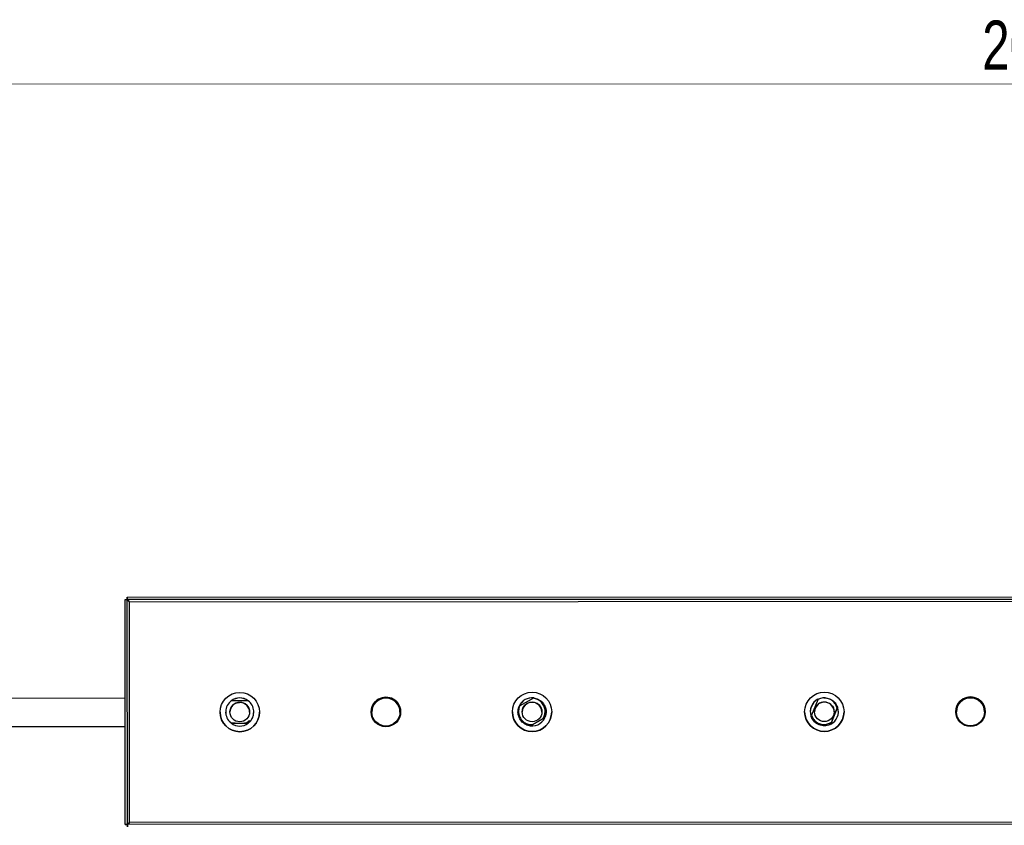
# Model space of a CAD drawing. Header units: millimetres. Extents: x 296 to 1084, y 372 to 670.
# Tile 6 of 9: x 615 to 685, y 613 to 670. Entities that reach past the tile are written whole.
import ezdxf

# ---------------------------------------------------------------- set-up
doc = ezdxf.new("R2010")
doc.units = ezdxf.units.MM
doc.styles.add('SLDTEXTSTYLE0', font='TXT', dxfattribs={"width": 0.75})
doc.dimstyles.new('SLDDIMSTYLE0', dxfattribs={"dimtxt": 3.5, "dimasz": 3.302, "dimexe": 0, "dimexo": 0.0625, "dimgap": 0.875, "dimtad": 1, "dimdec": 0, "dimlfac": 5, "dimrnd": 1e-09, "dimzin": 12, "dimdsep": 46, "dimtxsty": 'SLDTEXTSTYLE0', "dimsah": 1, "dimcen": 0.09, "dimadec": 0, "dimazin": 3, "dimtfac": 1, "dimtdec": 0, "dimtofl": 0, "dimtmove": 0, "dimatfit": 3, "dimfxl": 0, "dimfrac": 2, "dimtolj": 1, "dimtzin": 12, "dimarcsym": 0})

# ---------------------------------------------------------------- blocks, each defined once
blk = doc.blocks.new('_D_1')
at = {"color": 7, "linetype": 'Continuous', "lineweight": 0}
for p, q in [((479.781, 648.508), (479.782, 666.4)), ((889.781, 648.476), (889.782, 666.368)), ((479.782, 665.4), (889.782, 665.368))]:
    blk.add_line(p, q, dxfattribs=at)
at = {"color": 7, "linetype": 'Continuous', "lineweight": 18}
for points in [[(479.782, 665.4), (483.084, 664.892), (483.084, 665.908)], [(889.782, 665.368), (886.48, 665.876), (886.48, 664.86)]]:
    blk.add_solid(points, dxfattribs=at)
at = {"color": 7, "linetype": 'Continuous', "lineweight": 18, "insert": (683.896, 669.896), "char_height": 3.5, "attachment_point": 1, "rotation": 359.99545, "style": 'SLDTEXTSTYLE0'}
blk.add_mtext('2050', dxfattribs=at)

msp = doc.modelspace()

# ---------------------------------------------------------------- linework, layer by layer
at = {"color": 7, "linetype": 'Continuous', "lineweight": 25}
for p, q in [((622.905, 612.716), (622.898, 628.716)), ((622.898, 628.716), (623.058, 628.716)), ((622.898, 628.716), (622.898, 628.71)), ((622.905, 612.71), (622.898, 628.71)), ((623.058, 628.876), (743.058, 628.925)), ((623.058, 628.876), (623.058, 628.716)), ((623.058, 628.87), (623.058, 628.876)), ((623.058, 628.716), (623.058, 628.87)), ((623.058, 628.716), (743.058, 628.765)), ((743.058, 628.758), (623.058, 628.71)), ((623.065, 612.716), (623.058, 628.716)), ((623.205, 628.562), (742.911, 628.611)), ((623.212, 612.857), (623.205, 628.562)), ((622.901, 621.692), (494.32, 621.589)), ((631.661, 621.517), (630.461, 621.516)), ((651.955, 621.695), (650.983, 621.149)), ((651.985, 621.712), (651.955, 621.695)), ((672.194, 621.593), (671.748, 620.498)), ((673.117, 619.841), (673.609, 621.05)), ((673.183, 620.006), (673.573, 620.964)), ((673.583, 621.12), (673.609, 621.051)), ((673.604, 621.039), (673.609, 621.051)), ((673.609, 621.051), (673.609, 621.05)), ((629.661, 620.714), (629.661, 620.713)), ((631.673, 620.106), (631.737, 620.041)), ((632.061, 620.716), (632.061, 620.716)), ((632.061, 620.714), (632.061, 620.714)), ((632.461, 620.713), (632.461, 620.714)), ((650.461, 620.723), (650.461, 620.721)), ((650.861, 620.723), (650.861, 620.723)), ((651.732, 619.731), (652.776, 620.318)), ((651.871, 619.813), (652.63, 620.239)), ((652.768, 620.315), (652.776, 620.32)), ((652.824, 620.453), (652.776, 620.32)), ((652.776, 620.32), (652.776, 620.319)), ((652.824, 620.453), (652.819, 620.455)), ((652.824, 620.453), (652.824, 620.453)), ((652.861, 620.723), (652.861, 620.723)), ((653.261, 620.721), (653.261, 620.723)), ((671.261, 620.731), (671.261, 620.73)), ((671.719, 620.425), (671.714, 620.412)), ((671.714, 620.412), (671.714, 620.411)), ((674.061, 620.73), (674.061, 620.731)), ((494.321, 619.589), (622.902, 619.692)), ((630.462, 619.914), (630.462, 619.914)), ((630.508, 619.914), (630.462, 619.914)), ((630.463, 619.913), (631.66, 619.913)), ((630.467, 619.916), (631.551, 619.917)), ((630.467, 619.916), (630.54, 619.916)), ((631.717, 620.062), (631.551, 619.917)), ((631.749, 620.027), (631.615, 619.915)), ((631.662, 619.915), (631.615, 619.915)), ((631.769, 620.008), (631.662, 619.915)), ((631.662, 619.915), (631.662, 619.914)), ((631.769, 620.01), (631.717, 620.062)), ((631.769, 620.009), (631.737, 620.041)), ((631.737, 620.039), (631.749, 620.027)), ((631.749, 620.027), (631.769, 620.008)), ((631.769, 620.009), (631.769, 620.01)), ((631.769, 620.008), (631.769, 620.008)), ((651.73, 619.732), (651.738, 619.736)), ((651.73, 619.731), (651.73, 619.732)), ((651.904, 619.831), (651.871, 619.813)), ((673.116, 619.841), (673.121, 619.854)), ((673.116, 619.84), (673.116, 619.841)), ((673.135, 619.977), (673.183, 620.006)), ((622.905, 612.716), (623.065, 612.716)), ((622.905, 612.71), (622.905, 612.716)), ((623.065, 612.71), (622.905, 612.71)), ((743.065, 612.765), (623.065, 612.716)), ((623.065, 612.556), (623.065, 612.716)), ((623.065, 612.716), (623.065, 612.71)), ((623.065, 612.716), (623.065, 612.71)), ((623.065, 612.71), (623.065, 612.55)), ((742.917, 612.905), (623.212, 612.857))]:
    msp.add_line(p, q, dxfattribs=at)
at = {"color": 8, "linetype": 'Continuous', "lineweight": 25, "flags": 128}
msp.add_lwpolyline([(672.013, 620.984), (671.962, 620.759), (671.961, 620.72)], dxfattribs=at)
at = {"color": 7, "linetype": 'Continuous', "lineweight": 25, "flags": 128}
msp.add_lwpolyline([(673.661, 620.73), (673.65, 620.877), (673.609, 621.05)], dxfattribs=at)
at = {"color": 7, "linetype": 'Continuous', "lineweight": 25}
for centre, radius in [((631.061, 620.714), 1.4), ((641.461, 620.717), 1.05), ((641.461, 620.717), 1), ((651.861, 620.723), 1.4), ((672.661, 620.731), 1.4), ((683.061, 620.734), 1.05), ((683.061, 620.734), 1), ((631.061, 620.716), 0.7), ((651.861, 620.725), 0.7), ((672.661, 620.733), 0.7)]:
    msp.add_circle(centre, radius, dxfattribs=at)
for centre, radius, start, end in [((631.061, 620.716), 1, 126.89306, 229.58187), ((631.061, 620.713), 1, 53.15331, 126.89307), ((631.061, 620.714), 1, 53.36027, 126.68611), ((631.061, 620.716), 1, 315.02317, 53.15332), ((641.461, 620.717), 1.05, 0.00002, 180.02317), ((641.461, 620.715), 1, 0.00002, 179.99998), ((651.861, 620.723), 1, 82.42404, 156.52971), ((651.861, 620.722), 1, 82.46075, 156.20052), ((672.661, 620.73), 1, 117.05455, 180), ((672.661, 620.731), 1, 117.09218, 197.6309), ((683.061, 620.734), 1.05, 0.00002, 180.02317), ((683.061, 620.732), 1, 0.00002, 179.99998), ((672.661, 620.731), 1, 297.62843, 17.37601), ((631.061, 620.713), 1.4, 180.02322, 359.99997), ((651.861, 620.721), 1.4, 180.02322, 359.99997), ((651.861, 620.723), 1, 252.67591, 335.25831), ((672.661, 620.73), 1.4, 180.02322, 359.99997), ((631.061, 620.714), 1, 233.25667, 306.89307)]:
    msp.add_arc(centre, radius, start, end, dxfattribs=at)
at = {"color": 8, "linetype": 'Continuous', "lineweight": 25}
for centre, start, end in [((631.061, 620.703), 90.02317, 179.99999), ((631.061, 620.703), 0.00002, 90.02321), ((651.861, 620.711), 119.33062, 180), ((651.861, 620.711), 0.00003, 119.33065), ((672.661, 620.72), 0.00003, 157.84717)]:
    msp.add_arc(centre, 0.7, start, end, dxfattribs=at)
at = {"color": 7, "linetype": 'Continuous', "lineweight": 25}
for points, knots in [([(623.205, 628.562), (623.184, 628.576), (623.143, 628.602), (623.094, 628.64), (623.063, 628.676), (623.06, 628.699), (623.058, 628.71)], [0, 0, 0, 0, 0.274281, 0.52925, 0.784165, 1, 1, 1, 1]), ([(623.058, 628.71), (623.072, 628.707), (623.098, 628.702), (623.136, 628.664), (623.172, 628.615), (623.195, 628.579), (623.205, 628.562)], [0, 0, 0, 0, 0.274281, 0.52925, 0.784165, 1, 1, 1, 1]), ([(652.63, 620.239), (652.663, 620.295), (652.748, 620.439), (652.804, 620.71), (652.77, 621.021), (652.63, 621.309), (652.404, 621.537), (652.162, 621.658), (652.006, 621.686), (651.955, 621.695)], [0, 0, 0, 0, 0.1021259, 0.2608855, 0.4230934, 0.5863451, 0.751341, 0.9190617, 1, 1, 1, 1]), ([(651.985, 621.712), (652.033, 621.703), (652.21, 621.673), (652.492, 621.526), (652.751, 621.225), (652.874, 620.847), (652.853, 620.529), (652.787, 620.363), (652.768, 620.317)], [0, 0, 0, 0, 0.080163, 0.290081, 0.5, 0.709919, 0.919837, 1, 1, 1, 1]), ([(651.993, 621.715), (652.039, 621.706), (652.214, 621.675), (652.496, 621.529), (652.754, 621.227), (652.887, 620.843), (652.845, 620.583), (652.824, 620.453)], [0, 0, 0, 0, 0.083274, 0.312455, 0.541637, 0.770818, 1, 1, 1, 1]), ([(672.637, 621.724), (672.53, 621.709), (672.374, 621.688), (672.237, 621.615), (672.194, 621.593)], [0, 0, 0, 0, 0.689858, 1, 1, 1, 1]), ([(672.637, 621.724), (672.773, 621.711), (673.04, 621.686), (673.375, 621.455), (673.542, 621.214), (673.594, 621.066), (673.604, 621.04)], [0, 0, 0, 0, 0.3208194, 0.6274651, 0.9341107, 1, 1, 1, 1]), ([(673.573, 620.964), (673.572, 620.968), (673.549, 621.073), (673.466, 621.276), (673.254, 621.518), (672.967, 621.687), (672.748, 621.712), (672.637, 621.724)], [0, 0, 0, 0, 0.008531, 0.249567, 0.495001, 0.743783, 1, 1, 1, 1]), ([(630.361, 620.703), (630.368, 620.773), (630.379, 620.903), (630.456, 621.07), (630.527, 621.153), (630.56, 621.191)], [0, 0, 0, 0, 0.390343, 0.720609, 1, 1, 1, 1]), ([(630.56, 621.191), (630.561, 621.192), (630.591, 621.23), (630.664, 621.282), (630.768, 621.342), (630.864, 621.376), (630.938, 621.393), (630.986, 621.399), (631.01, 621.401), (631.024, 621.402), (631.035, 621.402), (631.04, 621.402), (631.039, 621.402), (631.038, 621.402)], [0, 0, 0, 0, 0.007916, 0.200165, 0.367925, 0.509589, 0.62101, 0.685904, 0.725757, 0.762849, 0.817274, 0.924602, 1, 1, 1, 1]), ([(651.73, 619.732), (651.684, 619.74), (651.509, 619.771), (651.227, 619.918), (650.967, 620.221), (650.843, 620.601), (650.865, 620.917), (650.929, 621.083), (650.946, 621.127)], [0, 0, 0, 0, 0.076872, 0.288436, 0.5, 0.711564, 0.923128, 1, 1, 1, 1]), ([(651.738, 619.738), (651.689, 619.746), (651.513, 619.776), (651.231, 619.923), (650.971, 620.225), (650.849, 620.603), (650.87, 620.92), (650.936, 621.087), (650.954, 621.133)], [0, 0, 0, 0, 0.080163, 0.290081, 0.5, 0.709919, 0.919837, 1, 1, 1, 1]), ([(650.983, 621.149), (650.981, 621.146), (650.936, 621.042), (650.882, 620.822), (650.917, 620.492), (651.058, 620.195), (651.288, 619.967), (651.572, 619.827), (651.774, 619.818), (651.871, 619.813)], [0, 0, 0, 0, 0.005024, 0.177753, 0.348319, 0.516679, 0.684261, 0.848282, 1, 1, 1, 1]), ([(651.161, 620.711), (651.167, 620.781), (651.177, 620.895), (651.235, 621.033), (651.279, 621.097), (651.298, 621.125)], [0, 0, 0, 0, 0.475185, 0.768302, 1, 1, 1, 1]), ([(651.298, 621.125), (651.301, 621.13), (651.322, 621.162), (651.367, 621.209), (651.422, 621.257), (651.46, 621.285), (651.478, 621.297), (651.489, 621.304), (651.498, 621.309), (651.502, 621.312), (651.501, 621.311), (651.5, 621.311)], [0, 0, 0, 0, 0.037395, 0.256528, 0.427469, 0.522957, 0.581779, 0.636929, 0.718296, 0.879775, 1, 1, 1, 1]), ([(671.961, 620.72), (671.966, 620.782), (671.971, 620.856), (671.994, 620.931), (671.999, 620.947), (672.001, 620.951), (672.001, 620.951)], [0, 0, 0, 0, 0.755324, 0.906094, 0.996546, 1, 1, 1, 1]), ([(672.001, 620.951), (672.002, 620.954), (672.004, 620.96), (672.006, 620.967), (672.009, 620.973), (672.009, 620.973), (672.009, 620.973)], [0, 0, 0, 0, 0.096802, 0.229901, 0.469967, 1, 1, 1, 1]), ([(673.541, 620.885), (673.549, 620.905), (673.563, 620.94), (673.584, 620.992), (673.597, 621.024), (673.604, 621.04)], [0, 0, 0, 0, 0.366519, 0.683157, 1, 1, 1, 1]), ([(673.604, 621.04), (673.596, 621.021), (673.582, 620.986), (673.561, 620.934), (673.547, 620.902), (673.541, 620.885)], [0, 0, 0, 0, 0.383304, 0.69153, 1, 1, 1, 1]), ([(673.541, 620.885), (673.549, 620.904), (673.563, 620.94), (673.584, 620.992), (673.597, 621.024), (673.604, 621.04)], [0, 0, 0, 0, 0.366519, 0.683157, 1, 1, 1, 1]), ([(673.604, 621.04), (673.596, 621.02), (673.582, 620.986), (673.561, 620.934), (673.547, 620.901), (673.541, 620.885)], [0, 0, 0, 0, 0.383304, 0.69153, 1, 1, 1, 1]), ([(673.604, 621.04), (673.596, 621.021), (673.582, 620.986), (673.561, 620.934), (673.547, 620.902), (673.541, 620.885)], [0, 0, 0, 0, 0.383304, 0.69153, 1, 1, 1, 1]), ([(673.541, 620.885), (673.549, 620.904), (673.563, 620.94), (673.584, 620.991), (673.597, 621.023), (673.604, 621.039)], [0, 0, 0, 0, 0.366519, 0.683157, 1, 1, 1, 1]), ([(673.604, 621.039), (673.596, 621.02), (673.582, 620.985), (673.561, 620.934), (673.547, 620.901), (673.541, 620.885)], [0, 0, 0, 0, 0.383304, 0.69153, 1, 1, 1, 1]), ([(673.541, 620.885), (673.549, 620.904), (673.563, 620.94), (673.584, 620.991), (673.597, 621.023), (673.604, 621.039)], [0, 0, 0, 0, 0.3665187, 0.6831566, 1, 1, 1, 1]), ([(673.604, 621.039), (673.596, 621.02), (673.582, 620.985), (673.561, 620.933), (673.547, 620.901), (673.541, 620.885)], [0, 0, 0, 0, 0.383304, 0.69153, 1, 1, 1, 1]), ([(673.541, 620.885), (673.549, 620.904), (673.563, 620.939), (673.584, 620.991), (673.597, 621.023), (673.604, 621.039)], [0, 0, 0, 0, 0.3665187, 0.6831566, 1, 1, 1, 1]), ([(673.604, 621.039), (673.596, 621.02), (673.582, 620.985), (673.561, 620.933), (673.547, 620.901), (673.541, 620.884)], [0, 0, 0, 0, 0.383304, 0.69153, 1, 1, 1, 1]), ([(673.541, 620.884), (673.549, 620.903), (673.563, 620.939), (673.584, 620.991), (673.597, 621.023), (673.604, 621.039)], [0, 0, 0, 0, 0.366519, 0.683157, 1, 1, 1, 1]), ([(673.573, 620.964), (673.578, 620.977), (673.588, 621.003), (673.599, 621.028), (673.604, 621.04)], [0, 0, 0, 0, 0.499908, 1, 1, 1, 1]), ([(630.089, 620.574), (630.071, 620.621), (630.052, 620.668), (630.061, 620.714), (630.061, 620.715)], [0, 0, 0, 0, 0.997227, 1, 1, 1, 1]), ([(631.769, 620.009), (631.853, 620.113), (632.02, 620.319), (632.048, 620.584), (632.061, 620.716)], [0, 0, 0, 0, 0.5002545, 1, 1, 1, 1]), ([(652.768, 620.317), (652.75, 620.306), (652.714, 620.286), (652.659, 620.255), (652.621, 620.234), (652.602, 620.223)], [0, 0, 0, 0, 0.339196, 0.669365, 1, 1, 1, 1]), ([(652.602, 620.223), (652.622, 620.234), (652.66, 620.256), (652.715, 620.287), (652.751, 620.307), (652.768, 620.317)], [0, 0, 0, 0, 0.345228, 0.672382, 1, 1, 1, 1]), ([(652.768, 620.317), (652.75, 620.306), (652.714, 620.286), (652.659, 620.255), (652.621, 620.234), (652.602, 620.223)], [0, 0, 0, 0, 0.339196, 0.669365, 1, 1, 1, 1]), ([(652.602, 620.223), (652.622, 620.234), (652.66, 620.255), (652.715, 620.286), (652.751, 620.306), (652.768, 620.316)], [0, 0, 0, 0, 0.345228, 0.672382, 1, 1, 1, 1]), ([(652.768, 620.316), (652.75, 620.306), (652.714, 620.286), (652.659, 620.254), (652.621, 620.233), (652.602, 620.223)], [0, 0, 0, 0, 0.339196, 0.669365, 1, 1, 1, 1]), ([(652.602, 620.223), (652.622, 620.234), (652.66, 620.255), (652.715, 620.286), (652.751, 620.306), (652.768, 620.316)], [0, 0, 0, 0, 0.345228, 0.672382, 1, 1, 1, 1]), ([(652.768, 620.316), (652.75, 620.306), (652.714, 620.285), (652.659, 620.254), (652.621, 620.233), (652.602, 620.223)], [0, 0, 0, 0, 0.339196, 0.669365, 1, 1, 1, 1]), ([(652.602, 620.223), (652.622, 620.234), (652.66, 620.255), (652.715, 620.286), (652.751, 620.306), (652.768, 620.316)], [0, 0, 0, 0, 0.345228, 0.672382, 1, 1, 1, 1]), ([(652.768, 620.316), (652.75, 620.306), (652.714, 620.285), (652.659, 620.254), (652.621, 620.233), (652.602, 620.222)], [0, 0, 0, 0, 0.339196, 0.669365, 1, 1, 1, 1]), ([(652.602, 620.222), (652.622, 620.233), (652.66, 620.255), (652.715, 620.286), (652.751, 620.306), (652.768, 620.316)], [0, 0, 0, 0, 0.345228, 0.672382, 1, 1, 1, 1]), ([(652.768, 620.316), (652.75, 620.305), (652.714, 620.285), (652.659, 620.254), (652.621, 620.233), (652.602, 620.222)], [0, 0, 0, 0, 0.339196, 0.669365, 1, 1, 1, 1]), ([(652.602, 620.222), (652.622, 620.233), (652.66, 620.255), (652.715, 620.286), (652.751, 620.305), (652.768, 620.315)], [0, 0, 0, 0, 0.345228, 0.672382, 1, 1, 1, 1]), ([(652.63, 620.239), (652.649, 620.25), (652.682, 620.268), (652.728, 620.294), (652.755, 620.309), (652.768, 620.317)], [0, 0, 0, 0, 0.411217, 0.7055, 1, 1, 1, 1]), ([(673.116, 619.841), (673.094, 619.831), (672.955, 619.763), (672.667, 619.706), (672.274, 619.781), (671.941, 620.002), (671.775, 620.244), (671.722, 620.389), (671.714, 620.412)], [0, 0, 0, 0, 0.042993, 0.271497, 0.5, 0.728503, 0.957007, 1, 1, 1, 1]), ([(673.121, 619.855), (673.096, 619.843), (672.956, 619.774), (672.667, 619.717), (672.278, 619.791), (671.947, 620.01), (671.781, 620.252), (671.728, 620.4), (671.719, 620.426)], [0, 0, 0, 0, 0.048507, 0.274253, 0.5, 0.725747, 0.951494, 1, 1, 1, 1]), ([(671.748, 620.498), (671.771, 620.434), (671.83, 620.269), (672.01, 620.048), (672.28, 619.877), (672.587, 619.81), (672.888, 619.842), (673.057, 619.934), (673.135, 619.977)], [0, 0, 0, 0, 0.119091, 0.303918, 0.485364, 0.666911, 0.844661, 1, 1, 1, 1]), ([(630.467, 619.916), (630.45, 619.928), (630.432, 619.94), (630.414, 619.954), (630.413, 619.955)], [0, 0, 0, 0, 0.926872, 1, 1, 1, 1]), ([(630.54, 619.914), (630.536, 619.914), (630.528, 619.914), (630.518, 619.914), (630.512, 619.914), (630.508, 619.914)], [0, 0, 0, 0, 0.393328, 0.6966592, 1, 1, 1, 1]), ([(630.735, 619.916), (630.711, 619.916), (630.665, 619.916), (630.6, 619.916), (630.56, 619.915), (630.54, 619.915)], [0, 0, 0, 0, 0.351693, 0.675474, 1, 1, 1, 1]), ([(630.54, 619.916), (630.558, 619.916), (630.594, 619.916), (630.659, 619.916), (630.707, 619.916), (630.735, 619.916)], [0, 0, 0, 0, 0.283654, 0.567313, 1, 1, 1, 1]), ([(630.735, 619.916), (630.711, 619.916), (630.665, 619.916), (630.6, 619.916), (630.56, 619.916), (630.54, 619.916)], [0, 0, 0, 0, 0.351693, 0.675474, 1, 1, 1, 1]), ([(630.54, 619.916), (630.558, 619.916), (630.594, 619.916), (630.659, 619.916), (630.707, 619.916), (630.735, 619.916)], [0, 0, 0, 0, 0.283654, 0.567313, 1, 1, 1, 1]), ([(630.735, 619.916), (630.711, 619.916), (630.665, 619.916), (630.6, 619.916), (630.56, 619.916), (630.54, 619.916)], [0, 0, 0, 0, 0.351693, 0.675474, 1, 1, 1, 1]), ([(630.54, 619.916), (630.558, 619.916), (630.594, 619.916), (630.659, 619.916), (630.707, 619.916), (630.735, 619.916)], [0, 0, 0, 0, 0.283654, 0.567313, 1, 1, 1, 1]), ([(630.735, 619.915), (630.711, 619.915), (630.665, 619.915), (630.6, 619.914), (630.56, 619.914), (630.54, 619.914)], [0, 0, 0, 0, 0.351693, 0.675474, 1, 1, 1, 1]), ([(630.54, 619.915), (630.558, 619.915), (630.594, 619.915), (630.659, 619.915), (630.707, 619.915), (630.735, 619.915)], [0, 0, 0, 0, 0.283654, 0.567313, 1, 1, 1, 1]), ([(630.735, 619.915), (630.711, 619.915), (630.665, 619.915), (630.6, 619.915), (630.56, 619.915), (630.54, 619.915)], [0, 0, 0, 0, 0.351693, 0.675474, 1, 1, 1, 1]), ([(630.54, 619.915), (630.558, 619.915), (630.594, 619.915), (630.659, 619.915), (630.707, 619.915), (630.735, 619.915)], [0, 0, 0, 0, 0.283654, 0.567313, 1, 1, 1, 1]), ([(630.735, 619.915), (630.711, 619.915), (630.665, 619.915), (630.6, 619.915), (630.56, 619.915), (630.54, 619.915)], [0, 0, 0, 0, 0.351693, 0.675474, 1, 1, 1, 1]), ([(630.54, 619.915), (630.558, 619.915), (630.594, 619.915), (630.659, 619.915), (630.707, 619.915), (630.735, 619.915)], [0, 0, 0, 0, 0.283654, 0.567313, 1, 1, 1, 1]), ([(630.735, 619.915), (630.711, 619.915), (630.665, 619.915), (630.6, 619.915), (630.56, 619.915), (630.54, 619.915)], [0, 0, 0, 0, 0.351693, 0.675474, 1, 1, 1, 1]), ([(630.54, 619.915), (630.558, 619.915), (630.594, 619.915), (630.659, 619.915), (630.707, 619.915), (630.735, 619.915)], [0, 0, 0, 0, 0.283654, 0.567313, 1, 1, 1, 1]), ([(630.735, 619.915), (630.711, 619.915), (630.665, 619.915), (630.6, 619.915), (630.56, 619.915), (630.54, 619.915)], [0, 0, 0, 0, 0.351693, 0.675474, 1, 1, 1, 1]), ([(630.54, 619.915), (630.558, 619.915), (630.594, 619.915), (630.659, 619.915), (630.707, 619.915), (630.735, 619.915)], [0, 0, 0, 0, 0.283654, 0.567313, 1, 1, 1, 1]), ([(631.388, 619.916), (631.406, 619.916), (631.443, 619.916), (631.497, 619.916), (631.533, 619.917), (631.551, 619.917)], [0, 0, 0, 0, 0.335235, 0.667512, 1, 1, 1, 1]), ([(631.584, 619.916), (631.561, 619.916), (631.519, 619.916), (631.454, 619.916), (631.41, 619.916), (631.388, 619.916)], [0, 0, 0, 0, 0.3622058, 0.6804801, 1, 1, 1, 1]), ([(631.388, 619.916), (631.406, 619.916), (631.443, 619.916), (631.509, 619.916), (631.555, 619.916), (631.584, 619.916)], [0, 0, 0, 0, 0.278778, 0.55755, 1, 1, 1, 1]), ([(631.584, 619.916), (631.561, 619.916), (631.519, 619.916), (631.454, 619.916), (631.41, 619.916), (631.388, 619.916)], [0, 0, 0, 0, 0.362206, 0.68048, 1, 1, 1, 1]), ([(631.388, 619.916), (631.406, 619.916), (631.443, 619.916), (631.509, 619.916), (631.555, 619.916), (631.584, 619.916)], [0, 0, 0, 0, 0.278778, 0.55755, 1, 1, 1, 1]), ([(631.584, 619.916), (631.561, 619.916), (631.519, 619.916), (631.454, 619.916), (631.41, 619.916), (631.388, 619.916)], [0, 0, 0, 0, 0.362206, 0.68048, 1, 1, 1, 1]), ([(631.388, 619.916), (631.406, 619.916), (631.443, 619.916), (631.509, 619.916), (631.555, 619.916), (631.584, 619.916)], [0, 0, 0, 0, 0.278778, 0.55755, 1, 1, 1, 1]), ([(631.584, 619.916), (631.561, 619.916), (631.519, 619.916), (631.454, 619.916), (631.41, 619.916), (631.388, 619.916)], [0, 0, 0, 0, 0.362206, 0.68048, 1, 1, 1, 1]), ([(631.388, 619.916), (631.406, 619.916), (631.443, 619.916), (631.509, 619.916), (631.555, 619.916), (631.584, 619.916)], [0, 0, 0, 0, 0.278778, 0.55755, 1, 1, 1, 1]), ([(631.584, 619.915), (631.561, 619.915), (631.519, 619.916), (631.454, 619.916), (631.41, 619.916), (631.388, 619.916)], [0, 0, 0, 0, 0.362206, 0.68048, 1, 1, 1, 1]), ([(631.388, 619.915), (631.406, 619.915), (631.443, 619.915), (631.509, 619.915), (631.555, 619.915), (631.584, 619.915)], [0, 0, 0, 0, 0.278778, 0.55755, 1, 1, 1, 1]), ([(631.584, 619.915), (631.561, 619.915), (631.519, 619.915), (631.454, 619.915), (631.41, 619.915), (631.388, 619.915)], [0, 0, 0, 0, 0.362206, 0.68048, 1, 1, 1, 1]), ([(631.388, 619.915), (631.406, 619.915), (631.443, 619.915), (631.509, 619.915), (631.555, 619.915), (631.584, 619.915)], [0, 0, 0, 0, 0.278778, 0.55755, 1, 1, 1, 1]), ([(631.584, 619.915), (631.561, 619.915), (631.519, 619.915), (631.454, 619.915), (631.41, 619.915), (631.388, 619.915)], [0, 0, 0, 0, 0.362206, 0.68048, 1, 1, 1, 1]), ([(631.388, 619.915), (631.406, 619.915), (631.443, 619.915), (631.509, 619.915), (631.555, 619.915), (631.584, 619.915)], [0, 0, 0, 0, 0.278778, 0.55755, 1, 1, 1, 1]), ([(631.584, 619.915), (631.561, 619.915), (631.519, 619.915), (631.454, 619.915), (631.41, 619.915), (631.388, 619.915)], [0, 0, 0, 0, 0.3622058, 0.6804801, 1, 1, 1, 1]), ([(631.615, 619.915), (631.611, 619.915), (631.603, 619.915), (631.593, 619.915), (631.587, 619.915), (631.584, 619.915)], [0, 0, 0, 0, 0.404203, 0.702095, 1, 1, 1, 1]), ([(651.738, 619.737), (651.756, 619.748), (651.792, 619.768), (651.848, 619.799), (651.885, 619.82), (651.904, 619.831)], [0, 0, 0, 0, 0.337094, 0.66832, 1, 1, 1, 1]), ([(651.904, 619.831), (651.884, 619.82), (651.846, 619.798), (651.791, 619.767), (651.756, 619.747), (651.738, 619.737)], [0, 0, 0, 0, 0.347507, 0.673518, 1, 1, 1, 1]), ([(651.738, 619.737), (651.756, 619.748), (651.792, 619.768), (651.848, 619.799), (651.885, 619.82), (651.904, 619.831)], [0, 0, 0, 0, 0.337094, 0.66832, 1, 1, 1, 1]), ([(651.904, 619.831), (651.884, 619.82), (651.846, 619.798), (651.791, 619.767), (651.756, 619.748), (651.738, 619.738)], [0, 0, 0, 0, 0.347507, 0.673518, 1, 1, 1, 1]), ([(651.738, 619.738), (651.756, 619.748), (651.792, 619.768), (651.848, 619.799), (651.885, 619.821), (651.904, 619.831)], [0, 0, 0, 0, 0.337094, 0.66832, 1, 1, 1, 1]), ([(651.738, 619.736), (651.756, 619.747), (651.792, 619.767), (651.848, 619.798), (651.885, 619.819), (651.904, 619.83)], [0, 0, 0, 0, 0.337094, 0.66832, 1, 1, 1, 1]), ([(651.904, 619.83), (651.884, 619.819), (651.846, 619.797), (651.791, 619.766), (651.756, 619.747), (651.738, 619.737)], [0, 0, 0, 0, 0.347507, 0.673518, 1, 1, 1, 1]), ([(651.738, 619.737), (651.756, 619.747), (651.792, 619.767), (651.848, 619.798), (651.885, 619.819), (651.904, 619.83)], [0, 0, 0, 0, 0.337094, 0.66832, 1, 1, 1, 1]), ([(651.904, 619.83), (651.884, 619.819), (651.846, 619.798), (651.791, 619.767), (651.756, 619.747), (651.738, 619.737)], [0, 0, 0, 0, 0.347507, 0.673518, 1, 1, 1, 1]), ([(651.738, 619.737), (651.756, 619.747), (651.792, 619.767), (651.848, 619.799), (651.885, 619.82), (651.904, 619.83)], [0, 0, 0, 0, 0.337094, 0.66832, 1, 1, 1, 1]), ([(651.904, 619.83), (651.884, 619.819), (651.846, 619.798), (651.791, 619.767), (651.756, 619.747), (651.738, 619.737)], [0, 0, 0, 0, 0.347507, 0.673518, 1, 1, 1, 1]), ([(651.738, 619.737), (651.756, 619.747), (651.792, 619.768), (651.848, 619.799), (651.885, 619.82), (651.904, 619.83)], [0, 0, 0, 0, 0.337094, 0.66832, 1, 1, 1, 1]), ([(651.904, 619.83), (651.884, 619.819), (651.846, 619.798), (651.791, 619.767), (651.756, 619.747), (651.738, 619.737)], [0, 0, 0, 0, 0.347507, 0.673518, 1, 1, 1, 1]), ([(673.121, 619.855), (673.129, 619.873), (673.143, 619.908), (673.164, 619.959), (673.177, 619.993), (673.184, 620.01)], [0, 0, 0, 0, 0.3586302, 0.6792223, 1, 1, 1, 1]), ([(673.184, 620.01), (673.176, 619.989), (673.161, 619.952), (673.14, 619.901), (673.127, 619.87), (673.121, 619.855)], [0, 0, 0, 0, 0.393278, 0.696522, 1, 1, 1, 1]), ([(673.121, 619.854), (673.129, 619.872), (673.143, 619.907), (673.164, 619.958), (673.177, 619.992), (673.184, 620.009)], [0, 0, 0, 0, 0.3586302, 0.6792223, 1, 1, 1, 1]), ([(673.184, 620.009), (673.176, 619.988), (673.161, 619.951), (673.14, 619.9), (673.127, 619.869), (673.121, 619.854)], [0, 0, 0, 0, 0.393278, 0.696522, 1, 1, 1, 1]), ([(673.121, 619.854), (673.129, 619.872), (673.143, 619.907), (673.164, 619.958), (673.177, 619.992), (673.184, 620.009)], [0, 0, 0, 0, 0.35863, 0.679222, 1, 1, 1, 1]), ([(673.184, 620.009), (673.176, 619.988), (673.161, 619.951), (673.14, 619.9), (673.127, 619.87), (673.121, 619.854)], [0, 0, 0, 0, 0.393278, 0.696522, 1, 1, 1, 1]), ([(673.121, 619.854), (673.129, 619.873), (673.143, 619.907), (673.164, 619.959), (673.177, 619.992), (673.184, 620.009)], [0, 0, 0, 0, 0.35863, 0.679222, 1, 1, 1, 1]), ([(673.184, 620.009), (673.176, 619.988), (673.161, 619.951), (673.14, 619.9), (673.127, 619.87), (673.121, 619.855)], [0, 0, 0, 0, 0.393278, 0.696522, 1, 1, 1, 1]), ([(673.121, 619.855), (673.129, 619.873), (673.143, 619.907), (673.164, 619.959), (673.177, 619.992), (673.184, 620.009)], [0, 0, 0, 0, 0.35863, 0.679222, 1, 1, 1, 1]), ([(673.184, 620.009), (673.176, 619.988), (673.161, 619.952), (673.14, 619.9), (673.127, 619.87), (673.121, 619.855)], [0, 0, 0, 0, 0.393278, 0.696522, 1, 1, 1, 1]), ([(673.121, 619.855), (673.129, 619.873), (673.143, 619.907), (673.164, 619.959), (673.177, 619.993), (673.184, 620.009)], [0, 0, 0, 0, 0.35863, 0.679222, 1, 1, 1, 1]), ([(673.184, 620.009), (673.176, 619.989), (673.161, 619.952), (673.14, 619.901), (673.127, 619.87), (673.121, 619.855)], [0, 0, 0, 0, 0.393278, 0.696522, 1, 1, 1, 1]), ([(673.121, 619.855), (673.129, 619.873), (673.142, 619.907), (673.163, 619.957), (673.176, 619.99), (673.183, 620.006)], [0, 0, 0, 0, 0.3682118, 0.6840226, 1, 1, 1, 1]), ([(623.065, 612.71), (623.067, 612.723), (623.072, 612.749), (623.11, 612.788), (623.159, 612.823), (623.195, 612.846), (623.212, 612.857)], [0, 0, 0, 0, 0.274281, 0.52925, 0.784165, 1, 1, 1, 1]), ([(623.212, 612.857), (623.205, 612.847), (623.192, 612.825), (623.172, 612.796), (623.153, 612.77), (623.134, 612.748), (623.115, 612.73), (623.101, 612.72), (623.093, 612.717), (623.091, 612.716)], [0, 0, 0, 0, 0.164261, 0.3340576, 0.4870194, 0.6444176, 0.7973483, 0.9547125, 1, 1, 1, 1])]:
    msp.add_open_spline(points, degree=3, knots=knots, dxfattribs=at)

# ---------------------------------------------------------------- dimensions: what is measured, and where the dimension line sits
at = {"color": 7, "linetype": 'Continuous', "lineweight": 18}
dim = msp.add_linear_dim(base=(889.782, 665.368), p1=(479.781, 647.508), p2=(889.781, 647.476), angle=359.99545, dimstyle='SLDDIMSTYLE0', dxfattribs=at)
dim.commit()
dim.dimension.update_dxf_attribs({"geometry": '_D_1', "text_midpoint": (689.068, 665.384), "dimtype": 160})

doc.saveas('drawing.dxf')
